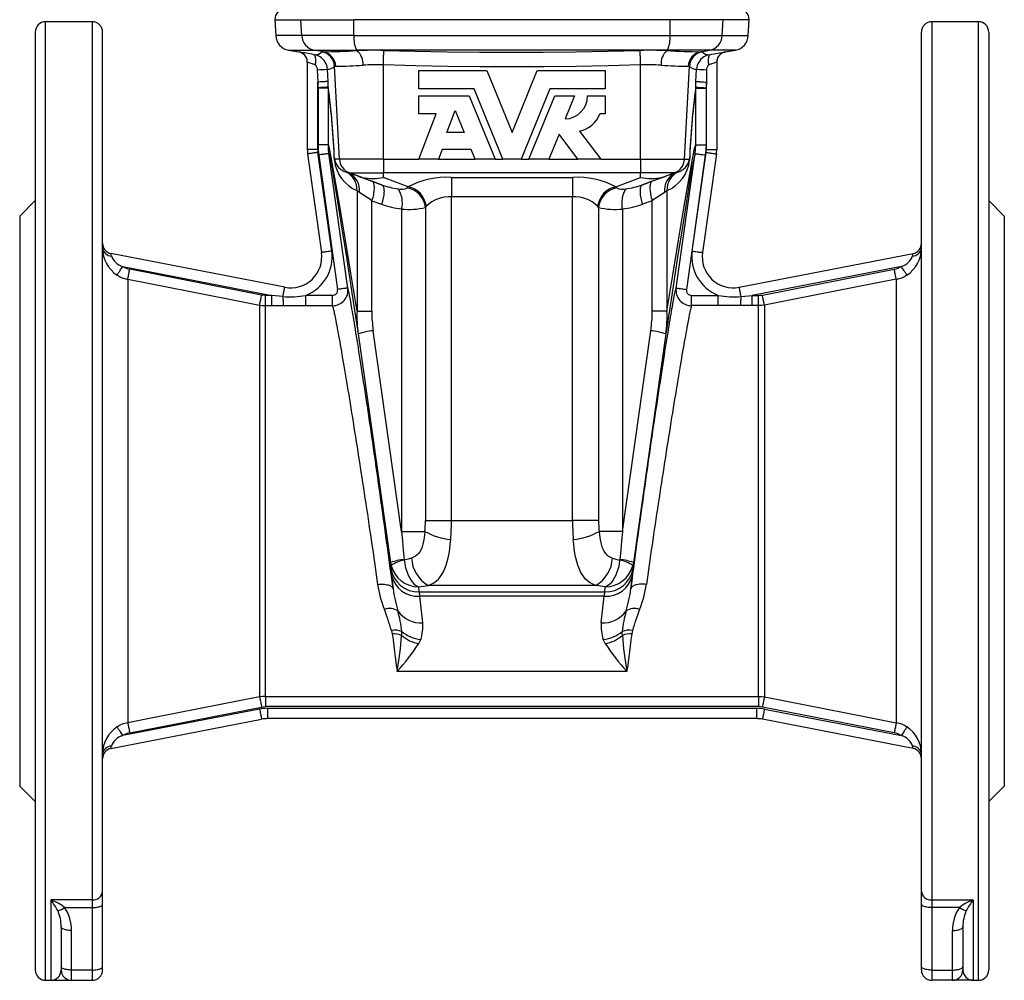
# Model space of a CAD drawing. Extents: x -14 to 602, y -33 to 702.
# Tile 2 of 4: x -7 to 183, y 252 to 437. Entities that reach past the tile are written whole.
import ezdxf

# ---------------------------------------------------------------- set-up
doc = ezdxf.new("R2010")
doc.units = 0
doc.layers.get('0').update_dxf_attribs({"linetype": 'CONTINUOUS'})

msp = doc.modelspace()

# ---------------------------------------------------------------- linework, layer by layer
at = {"color": 7, "linetype": 'CONTINUOUS'}
for p, q in [((42.34, 437.3), (42.5, 434.22)), ((42.34, 437.3), (47.37, 437.3)), ((47.37, 437.3), (57.57, 437.3)), ((47.53, 434.22), (47.37, 437.3)), ((118.62, 437.3), (57.57, 437.3)), ((57.6, 434.22), (57.57, 437.3)), ((118.59, 434.22), (118.62, 437.3)), ((128.82, 437.3), (118.62, 437.3)), ((128.66, 434.22), (128.82, 437.3)), ((133.85, 437.3), (128.82, 437.3)), ((133.69, 434.22), (133.85, 437.3)), ((7.1, 436.9), (-1.9, 436.9)), ((-1.9, 251.9), (-1.9, 436.9)), ((7.1, 436.9), (7.1, 267.41)), ((178.1, 436.9), (169.1, 436.9)), ((169.1, 436.9), (169.1, 267.41)), ((178.1, 251.9), (178.1, 436.9)), ((-3.9, 434.9), (-3.9, 253.9)), ((9.1, 269.07), (9.1, 434.9)), ((47.53, 434.22), (42.5, 434.22)), ((57.6, 434.22), (47.53, 434.22)), ((57.6, 434.22), (118.59, 434.22)), ((118.59, 434.22), (128.66, 434.22)), ((128.66, 434.22), (133.69, 434.22)), ((167.1, 269.07), (167.1, 434.9)), ((180.1, 434.9), (180.1, 253.9)), ((44.98, 431.42), (46.94, 431.07)), ((44.98, 431.42), (49.98, 431.42)), ((49.98, 431.42), (58.09, 431.42)), ((51.67, 431.12), (49.98, 431.42)), ((118.1, 431.42), (58.09, 431.42)), ((58.19, 431.33), (58.09, 431.42)), ((118, 431.33), (118.1, 431.42)), ((126.22, 431.42), (118.1, 431.42)), ((124.52, 431.12), (126.22, 431.42)), ((131.21, 431.42), (126.22, 431.42)), ((129.25, 431.07), (131.21, 431.42)), ((46.94, 431.07), (46.94, 431.07)), ((46.96, 431.07), (46.94, 431.07)), ((129.23, 431.07), (129.25, 431.07)), ((129.25, 431.07), (129.25, 431.07)), ((48.6, 429.1), (48.6, 412.24)), ((54.8, 410.39), (53.86, 428.3)), ((63.28, 410.39), (63.28, 428.56)), ((70.1, 427.51), (83.21, 427.51)), ((70.1, 423.95), (70.1, 427.51)), ((83.21, 427.51), (88.1, 415.52)), ((88.1, 415.52), (92.98, 427.51)), ((92.98, 427.51), (106.1, 427.51)), ((106.1, 427.51), (106.1, 423.95)), ((112.92, 410.39), (112.92, 428.56)), ((121.39, 410.39), (122.33, 428.3)), ((127.6, 429.1), (127.6, 412.24)), ((50.6, 425.26), (50.65, 424.16)), ((50.6, 412.24), (50.6, 425.26)), ((50.65, 424.16), (50.66, 424.06)), ((52.66, 424.06), (50.66, 424.06)), ((50.66, 424.06), (50.66, 413.13)), ((52.65, 424.27), (52.59, 425.36)), ((52.66, 424.06), (52.65, 424.27)), ((52.66, 413.13), (52.66, 424.06)), ((80.77, 423.95), (70.1, 423.95)), ((86.3, 410.39), (80.77, 423.95)), ((95.42, 423.95), (89.89, 410.39)), ((106.1, 423.95), (95.42, 423.95)), ((123.54, 424.27), (123.6, 425.36)), ((123.54, 424.06), (123.54, 424.27)), ((123.54, 413.13), (123.54, 424.06)), ((123.54, 424.06), (125.54, 424.06)), ((125.6, 425.26), (125.54, 424.16)), ((125.54, 424.16), (125.54, 424.06)), ((125.54, 424.06), (125.54, 413.13)), ((125.6, 412.24), (125.6, 425.26)), ((70.1, 419.16), (70.1, 422.58)), ((70.1, 422.58), (79.85, 422.58)), ((79.85, 422.58), (84.82, 410.39)), ((91.37, 410.39), (96.34, 422.58)), ((96.34, 422.58), (100.18, 422.58)), ((100.18, 422.58), (98.37, 418.14)), ((102.67, 422.58), (106.1, 422.58)), ((106.1, 422.58), (106.1, 419.16)), ((73.47, 419.16), (70.1, 419.16)), ((70.1, 410.39), (73.47, 419.16)), ((75.51, 415.52), (77.15, 419.78)), ((77.15, 419.78), (78.89, 415.52)), ((106.1, 419.16), (105.07, 419.16)), ((78.89, 415.52), (75.51, 415.52)), ((97.17, 415.18), (95.21, 410.39)), ((100.78, 410.39), (97.17, 415.18)), ((101.15, 415.81), (105.24, 410.39)), ((52.66, 413.13), (50.66, 413.13)), ((123.54, 413.13), (125.54, 413.13)), ((50.6, 412.24), (48.6, 412.24)), ((48.65, 411.4), (51.33, 392.37)), ((53.31, 392.65), (50.63, 411.68)), ((50.79, 411.18), (54.44, 385.23)), ((56.42, 385.51), (52.77, 411.46)), ((74.63, 412.27), (73.91, 410.39)), ((80.21, 412.27), (74.63, 412.27)), ((80.98, 410.39), (80.21, 412.27)), ((119.77, 385.51), (123.42, 411.46)), ((125.4, 411.18), (121.75, 385.23)), ((122.88, 392.65), (125.56, 411.68)), ((127.54, 411.4), (124.86, 392.37)), ((125.6, 412.24), (127.6, 412.24)), ((54.8, 410.39), (53.85, 410.39)), ((63.28, 410.39), (54.8, 410.39)), ((63.28, 410.39), (70.1, 410.39)), ((63.28, 410.39), (63.28, 407.72)), ((73.91, 410.39), (70.1, 410.39)), ((73.91, 410.39), (80.98, 410.39)), ((84.82, 410.39), (80.98, 410.39)), ((84.82, 410.39), (86.3, 410.39)), ((89.89, 410.39), (86.3, 410.39)), ((89.89, 410.39), (91.37, 410.39)), ((95.21, 410.39), (91.37, 410.39)), ((95.21, 410.39), (100.78, 410.39)), ((105.24, 410.39), (100.78, 410.39)), ((105.24, 410.39), (112.92, 410.39)), ((112.92, 410.39), (121.39, 410.39)), ((112.92, 410.39), (112.92, 407.72)), ((121.39, 410.39), (122.35, 410.39)), ((56.55, 407.72), (56.77, 407.72)), ((56.77, 407.72), (63.28, 407.72)), ((59.17, 406.85), (56.77, 407.72)), ((59.17, 406.85), (62.94, 405.44)), ((112.92, 407.72), (63.28, 407.72)), ((63.28, 406.85), (63.28, 407.72)), ((68.07, 405.06), (63.28, 406.85)), ((76.42, 406.86), (99.78, 406.86)), ((76.42, 406.86), (76.42, 403.1)), ((99.78, 406.86), (99.78, 403.1)), ((108.12, 405.06), (112.92, 406.85)), ((119.42, 407.72), (112.92, 407.72)), ((112.92, 406.85), (112.92, 407.72)), ((117.02, 406.85), (113.25, 405.44)), ((117.02, 406.85), (119.42, 407.72)), ((119.64, 407.72), (119.42, 407.72)), ((62.94, 405.44), (61.03, 406.13)), ((68.07, 405.06), (67.86, 404.85)), ((108.12, 405.06), (108.33, 404.85)), ((113.25, 405.44), (115.16, 406.13)), ((58.19, 404.32), (58.19, 381.07)), ((99.78, 403.1), (76.42, 403.1)), ((76.42, 340.67), (76.42, 403.1)), ((99.78, 340.67), (99.78, 403.1)), ((118, 404.32), (118, 381.07)), ((-3.9, 402.4), (-6.9, 399.4)), ((61.03, 402.37), (62.94, 401.68)), ((61.03, 381.07), (61.03, 402.37)), ((71.38, 401.05), (71.59, 401.3)), ((71.38, 401.05), (71.38, 340.67)), ((104.81, 401.05), (104.61, 401.3)), ((104.81, 401.05), (104.81, 340.67)), ((115.16, 402.37), (113.25, 401.68)), ((115.16, 381.07), (115.16, 402.37)), ((183.1, 399.4), (180.1, 402.4)), ((-6.9, 399.4), (-6.9, 289.4)), ((66.8, 400.77), (66.8, 338.55)), ((109.4, 400.77), (109.4, 338.55)), ((183.1, 399.4), (183.1, 289.4)), ((44.24, 385.65), (10.71, 392.16)), ((131.95, 385.65), (165.48, 392.16)), ((12.97, 389.69), (41.77, 384.09)), ((163.23, 389.69), (134.42, 384.09)), ((39.78, 384.16), (14.33, 389.14)), ((136.41, 384.16), (161.86, 389.14)), ((13.95, 387.19), (13.95, 301.61)), ((162.24, 387.19), (162.24, 301.61)), ((40.54, 382.11), (40.54, 384.09)), ((41.77, 384.09), (40.54, 384.09)), ((43.9, 383.89), (41.77, 384.09)), ((41.77, 382.11), (41.77, 384.09)), ((48.31, 382.11), (48.31, 384.09)), ((53.45, 384.09), (48.31, 384.09)), ((53.45, 382.11), (53.45, 384.09)), ((122.74, 382.11), (122.74, 384.09)), ((122.74, 384.09), (127.88, 384.09)), ((127.88, 382.11), (127.88, 384.09)), ((132.29, 383.89), (134.42, 384.09)), ((134.42, 382.11), (134.42, 384.09)), ((134.42, 384.09), (135.65, 384.09)), ((135.65, 382.11), (135.65, 384.09)), ((39.4, 382.22), (39.4, 306.59)), ((40.54, 306.7), (40.54, 382.11)), ((40.54, 382.11), (41.77, 382.11)), ((41.77, 382.11), (43.94, 382.11)), ((48.31, 382.11), (53.45, 382.11)), ((127.88, 382.11), (122.74, 382.11)), ((134.42, 382.11), (132.25, 382.11)), ((135.65, 382.11), (134.42, 382.11)), ((135.65, 306.7), (135.65, 382.11)), ((136.8, 382.22), (136.8, 306.59)), ((58.19, 381.07), (61.03, 381.07)), ((118, 381.07), (115.16, 381.07)), ((58.4, 376.65), (64.64, 332.53)), ((66.8, 338.55), (61.32, 377.28)), ((109.4, 338.55), (114.87, 377.28)), ((117.79, 376.65), (111.55, 332.53)), ((71.38, 340.67), (76.42, 340.67)), ((76.42, 340.67), (99.78, 340.67)), ((104.81, 340.67), (99.78, 340.67)), ((66.8, 338.55), (71.3, 338.55)), ((109.4, 338.55), (104.89, 338.55)), ((64.64, 332.53), (64.76, 331.96)), ((64.64, 332.53), (64.73, 331.4)), ((67.3, 333), (67.28, 333.11)), ((108.89, 333), (108.91, 333.11)), ((111.55, 332.53), (111.43, 331.96)), ((111.55, 332.53), (111.46, 331.4)), ((64.86, 330.05), (65.14, 327.47)), ((111.33, 330.05), (111.05, 327.47)), ((70.17, 326.85), (70.1, 327.82)), ((70.17, 326.85), (106.02, 326.85)), ((104.27, 328.11), (71.93, 328.11)), ((106.02, 326.85), (106.09, 327.82)), ((105.89, 326.05), (70.31, 326.05)), ((70.87, 320.88), (70.31, 326.05)), ((105.32, 320.88), (105.89, 326.05)), ((110.26, 311.49), (65.93, 311.49)), ((40.54, 306.7), (135.65, 306.7)), ((40.54, 306.7), (40.54, 304.72)), ((135.65, 306.7), (135.65, 304.72)), ((39.4, 304.26), (12.97, 299.12)), ((14.33, 299.66), (39.78, 304.64)), ((135.65, 304.72), (40.54, 304.72)), ((40.93, 304.4), (135.27, 304.4)), ((40.93, 304.4), (40.93, 302.4)), ((135.27, 304.4), (135.27, 302.4)), ((161.86, 299.66), (136.41, 304.64)), ((136.79, 304.26), (163.23, 299.12)), ((10.71, 296.64), (39.78, 302.29)), ((135.27, 302.4), (40.93, 302.4)), ((165.48, 296.64), (136.41, 302.29)), ((-6.9, 289.4), (-3.9, 286.4)), ((180.1, 286.4), (183.1, 289.4)), ((9.1, 266.62), (9.1, 269.07)), ((167.1, 266.62), (167.1, 269.07)), ((7.1, 267.41), (-0.9, 267.41)), ((-0.9, 267.41), (-0.9, 251.9)), ((7.1, 267.41), (7.1, 265.94)), ((9.1, 254.56), (9.1, 266.62)), ((167.1, 254.56), (167.1, 266.62)), ((169.1, 267.41), (177.1, 267.41)), ((169.1, 267.41), (169.1, 265.94)), ((177.1, 267.41), (177.1, 251.9)), ((1.76, 265.94), (7.1, 265.94)), ((7.1, 265.94), (7.1, 253.88)), ((174.43, 265.94), (169.1, 265.94)), ((169.1, 265.94), (169.1, 253.88)), ((1.1, 262.2), (1.1, 254.56)), ((175.1, 262.2), (175.1, 254.56)), ((3.1, 253.88), (3.1, 261.52)), ((173.1, 253.88), (173.1, 261.52)), ((1.1, 254.56), (1.1, 253.9)), ((7.1, 253.88), (3.1, 253.88)), ((3.1, 251.9), (3.1, 253.88)), ((7.1, 253.88), (7.1, 251.9)), ((9.1, 253.9), (9.1, 254.56)), ((167.1, 253.9), (167.1, 254.56)), ((169.1, 253.88), (173.1, 253.88)), ((169.1, 253.88), (169.1, 251.9)), ((173.1, 251.9), (173.1, 253.88)), ((175.1, 254.56), (175.1, 253.9)), ((-1.9, 251.9), (-0.9, 251.9)), ((-0.9, 251.9), (3.1, 251.9)), ((3.1, 251.9), (7.1, 251.9)), ((173.1, 251.9), (169.1, 251.9)), ((177.1, 251.9), (173.1, 251.9)), ((177.1, 251.9), (178.1, 251.9))]:
    msp.add_line(p, q, dxfattribs=at)
for points in [[(63.28, 428.56), (63.28, 428.85), (63.29, 429.13), (63.3, 429.41), (63.31, 429.68), (63.32, 429.93), (63.32, 430.17), (63.33, 430.4), (63.34, 430.6), (63.34, 430.79), (63.35, 430.95), (63.35, 431.09), (63.35, 431.21), (63.36, 431.3), (63.36, 431.36)], [(63.36, 431.36), (69.36, 431.21), (75.6, 431.09), (81.85, 431.02), (88.1, 431), (94.1, 431.02), (100.34, 431.09), (106.59, 431.2), (112.83, 431.36)], [(112.92, 428.56), (112.91, 428.85), (112.9, 429.13), (112.89, 429.41), (112.88, 429.68), (112.88, 429.93), (112.87, 430.17), (112.86, 430.4), (112.86, 430.6), (112.85, 430.79), (112.85, 430.95), (112.84, 431.09), (112.84, 431.21), (112.83, 431.3), (112.83, 431.36)], [(49.99, 430.54), (49.56, 430.62), (49.14, 430.69), (48.75, 430.76), (48.39, 430.82), (48.05, 430.88), (47.76, 430.93), (47.51, 430.98), (47.3, 431.01), (47.13, 431.04), (46.99, 431.06), (46.96, 431.07)], [(126.2, 430.54), (126.63, 430.62), (127.05, 430.69), (127.44, 430.76), (127.81, 430.82), (128.14, 430.88), (128.43, 430.93), (128.69, 430.98), (128.9, 431.01), (129.06, 431.04), (129.2, 431.06), (129.23, 431.07)], [(50.53, 427.64), (50.56, 426.45), (50.6, 425.26)], [(52.59, 425.36), (52.53, 426.55), (52.47, 427.74)], [(53.86, 428.3), (53.93, 428.32), (54.08, 428.32)], [(112.92, 428.56), (106.71, 428.41), (100.51, 428.29), (94.3, 428.23), (88.1, 428.2), (81.89, 428.23), (75.69, 428.29), (69.48, 428.41), (63.28, 428.56)], [(122.33, 428.3), (122.27, 428.32), (122.11, 428.32)], [(123.6, 425.36), (123.66, 426.55), (123.72, 427.74)], [(125.66, 427.64), (125.63, 426.45), (125.6, 425.26)], [(52.59, 425.36), (52.57, 425.36), (52.52, 425.36), (52.45, 425.36), (52.35, 425.35), (52.22, 425.34), (52.07, 425.34), (51.9, 425.33), (51.71, 425.32), (51.51, 425.31), (51.29, 425.29), (51.07, 425.28), (50.83, 425.27), (50.6, 425.26)], [(52.65, 424.27), (52.63, 424.26), (52.58, 424.26), (52.51, 424.26), (52.4, 424.25), (52.28, 424.25), (52.13, 424.24), (51.96, 424.23), (51.77, 424.22), (51.57, 424.21), (51.35, 424.2), (51.12, 424.19), (50.89, 424.17), (50.65, 424.16)], [(123.54, 424.27), (123.56, 424.26), (123.61, 424.26), (123.69, 424.26), (123.79, 424.25), (123.91, 424.25), (124.06, 424.24), (124.23, 424.23), (124.42, 424.22), (124.62, 424.21), (124.84, 424.2), (125.07, 424.19), (125.3, 424.17), (125.54, 424.16)], [(123.6, 425.36), (123.62, 425.36), (123.67, 425.36), (123.74, 425.36), (123.84, 425.35), (123.97, 425.34), (124.12, 425.34), (124.29, 425.33), (124.48, 425.32), (124.68, 425.31), (124.9, 425.29), (125.13, 425.28), (125.36, 425.27), (125.6, 425.26)], [(50.66, 413.13), (50.69, 412.16), (50.79, 411.18)], [(52.77, 411.46), (52.69, 412.29), (52.66, 413.13)], [(58.19, 381.07), (57.01, 388.36), (55.97, 394.72), (55.07, 400.14), (54.3, 404.63), (53.68, 408.17), (53.2, 410.77), (52.86, 412.43), (52.66, 413.13)], [(118, 381.07), (119.18, 388.36), (120.22, 394.72), (121.12, 400.14), (121.89, 404.63), (122.51, 408.17), (122.99, 410.77), (123.34, 412.43), (123.54, 413.13)], [(123.42, 411.46), (123.51, 412.29), (123.54, 413.13)], [(125.54, 413.13), (125.5, 412.16), (125.4, 411.18)], [(50.63, 411.68), (50.4, 411.64), (50.16, 411.61), (49.93, 411.58), (49.71, 411.55), (49.51, 411.52), (49.32, 411.49), (49.15, 411.47), (49, 411.45), (48.88, 411.43), (48.78, 411.42), (48.71, 411.41), (48.67, 411.4), (48.65, 411.4)], [(52.77, 411.46), (52.75, 411.46), (52.71, 411.45), (52.63, 411.44), (52.54, 411.42), (52.41, 411.41), (52.26, 411.39), (52.09, 411.36), (51.91, 411.34), (51.7, 411.31), (51.49, 411.28), (51.26, 411.25), (51.03, 411.21), (50.79, 411.18)], [(52.77, 411.46), (52.97, 410.68), (53.32, 408.88), (53.81, 406.06), (54.44, 402.21), (55.22, 397.34), (56.14, 391.45), (57.2, 384.56), (58.4, 376.65)], [(123.42, 411.46), (123.22, 410.68), (122.87, 408.88), (122.38, 406.06), (121.75, 402.21), (120.97, 397.34), (120.05, 391.45), (118.99, 384.56), (117.79, 376.65)], [(123.42, 411.46), (123.44, 411.46), (123.48, 411.45), (123.56, 411.44), (123.66, 411.42), (123.78, 411.41), (123.93, 411.39), (124.1, 411.36), (124.28, 411.34), (124.49, 411.31), (124.7, 411.28), (124.93, 411.25), (125.16, 411.21), (125.4, 411.18)], [(125.56, 411.68), (125.8, 411.64), (126.03, 411.61), (126.26, 411.58), (126.48, 411.55), (126.68, 411.52), (126.87, 411.49), (127.04, 411.47), (127.19, 411.45), (127.31, 411.43), (127.41, 411.42), (127.48, 411.41), (127.52, 411.4), (127.54, 411.4)], [(56.55, 407.72), (56.31, 407.81), (56.14, 407.88)], [(119.64, 407.72), (119.89, 407.81), (120.05, 407.88)], [(61.03, 406.13), (61.12, 406.08), (61.21, 406), (61.28, 405.91), (61.34, 405.79), (61.39, 405.64), (61.43, 405.48), (61.46, 405.3), (61.48, 405.1), (61.49, 404.88), (61.48, 404.64), (61.46, 404.39), (61.43, 404.13), (61.39, 403.85), (61.34, 403.57), (61.28, 403.27), (61.21, 402.98), (61.12, 402.67), (61.03, 402.37)], [(62.94, 405.44), (63.03, 405.39), (63.11, 405.32), (63.19, 405.22), (63.25, 405.1), (63.3, 404.96), (63.34, 404.79), (63.37, 404.61), (63.39, 404.41), (63.4, 404.19), (63.39, 403.95), (63.37, 403.7), (63.34, 403.44), (63.3, 403.16), (63.25, 402.88), (63.19, 402.59), (63.12, 402.29), (63.03, 401.99), (62.94, 401.68)], [(113.25, 405.44), (113.16, 405.39), (113.08, 405.32), (113, 405.22), (112.94, 405.1), (112.89, 404.96), (112.85, 404.79), (112.82, 404.61), (112.8, 404.41), (112.8, 404.19), (112.8, 403.95), (112.82, 403.7), (112.85, 403.44), (112.89, 403.16), (112.94, 402.88), (113, 402.59), (113.08, 402.29), (113.16, 401.99), (113.25, 401.68)], [(115.16, 406.13), (115.07, 406.08), (114.99, 406), (114.91, 405.91), (114.85, 405.79), (114.8, 405.64), (114.76, 405.48), (114.73, 405.3), (114.71, 405.1), (114.7, 404.88), (114.71, 404.64), (114.73, 404.39), (114.76, 404.13), (114.8, 403.85), (114.85, 403.57), (114.91, 403.27), (114.98, 402.98), (115.07, 402.67), (115.16, 402.37)], [(10.8, 391.7), (10.77, 391.83), (10.75, 391.95), (10.74, 392.04), (10.72, 392.11), (10.72, 392.15), (10.71, 392.16)], [(53.31, 392.65), (53.07, 392.62), (52.84, 392.58), (52.61, 392.55), (52.39, 392.52), (52.18, 392.49), (52, 392.46), (51.83, 392.44), (51.68, 392.42), (51.56, 392.4), (51.46, 392.39), (51.39, 392.38), (51.34, 392.37), (51.33, 392.37)], [(122.88, 392.65), (123.12, 392.62), (123.36, 392.58), (123.58, 392.55), (123.8, 392.52), (124.01, 392.49), (124.2, 392.46), (124.37, 392.44), (124.51, 392.42), (124.64, 392.4), (124.73, 392.39), (124.81, 392.38), (124.85, 392.37), (124.86, 392.37)], [(165.39, 391.7), (165.42, 391.83), (165.44, 391.95), (165.46, 392.04), (165.47, 392.11), (165.48, 392.15), (165.48, 392.16)], [(11.9, 388.01), (11.92, 388.03), (11.95, 388.08), (12, 388.16), (12.05, 388.25), (12.12, 388.35), (12.2, 388.48), (12.29, 388.62), (12.39, 388.78), (12.5, 388.95), (12.61, 389.12), (12.72, 389.31), (12.84, 389.5), (12.97, 389.69)], [(164.29, 388.01), (164.27, 388.03), (164.24, 388.08), (164.2, 388.16), (164.14, 388.25), (164.07, 388.35), (163.99, 388.48), (163.9, 388.62), (163.8, 388.78), (163.7, 388.95), (163.58, 389.12), (163.47, 389.31), (163.35, 389.5), (163.23, 389.69)], [(13.95, 387.19), (13.96, 387.23), (13.97, 387.3), (13.99, 387.4), (14.02, 387.52), (14.04, 387.67), (14.08, 387.83), (14.11, 388.02), (14.15, 388.23), (14.2, 388.44), (14.24, 388.67), (14.29, 388.91), (14.33, 389.14)], [(162.24, 387.19), (162.23, 387.23), (162.22, 387.3), (162.2, 387.4), (162.18, 387.52), (162.15, 387.67), (162.12, 387.83), (162.08, 388.02), (162.04, 388.23), (162, 388.44), (161.95, 388.67), (161.91, 388.91), (161.86, 389.14)], [(13.95, 387.19), (17.88, 386.43), (33.58, 383.35), (39.4, 382.22)], [(162.24, 387.19), (158.32, 386.43), (142.61, 383.35), (136.8, 382.22)], [(39.4, 382.22), (39.4, 382.26), (39.42, 382.33), (39.44, 382.43), (39.46, 382.55), (39.49, 382.7), (39.52, 382.86), (39.56, 383.05), (39.6, 383.25), (39.64, 383.47), (39.69, 383.69), (39.73, 383.93), (39.78, 384.16)], [(40.54, 384.09), (40.16, 384.11), (39.78, 384.16)], [(43.9, 383.89), (43.95, 384.12), (43.99, 384.35), (44.03, 384.57), (44.07, 384.78), (44.11, 384.97), (44.14, 385.14), (44.17, 385.29), (44.2, 385.42), (44.22, 385.52), (44.23, 385.59), (44.24, 385.63), (44.24, 385.65)], [(56.42, 385.51), (56.4, 385.51), (56.35, 385.5), (56.28, 385.49), (56.18, 385.48), (56.06, 385.46), (55.91, 385.44), (55.74, 385.42), (55.55, 385.39), (55.35, 385.36), (55.13, 385.33), (54.91, 385.3), (54.68, 385.27), (54.44, 385.23)], [(65.14, 327.47), (65.01, 328.45), (64.88, 329.44), (64.75, 330.44), (64.61, 331.45), (64.47, 332.47), (64.34, 333.5), (64.2, 334.53), (64.05, 335.58), (63.91, 336.62), (63.77, 337.68), (63.62, 338.74), (63.47, 339.8), (63.32, 340.87), (63.18, 341.94), (63.03, 343.01), (62.88, 344.08), (62.73, 345.16), (62.57, 346.23), (62.42, 347.3), (62.27, 348.37), (62.12, 349.44), (61.97, 350.5), (61.81, 351.57), (61.66, 352.62), (61.51, 353.67), (61.36, 354.72), (61.21, 355.76), (61.06, 356.79), (60.91, 357.81), (60.76, 358.82), (60.61, 359.83), (60.47, 360.82), (60.32, 361.8), (60.18, 362.77), (60.03, 363.73), (59.89, 364.68), (59.75, 365.61), (59.61, 366.53), (59.47, 367.43), (59.34, 368.32), (59.21, 369.19), (59.07, 370.05), (58.94, 370.88), (58.82, 371.7), (58.69, 372.5), (58.57, 373.29), (58.45, 374.05), (58.33, 374.79), (58.22, 375.51), (58.1, 376.21), (57.99, 376.89), (57.89, 377.55), (57.78, 378.19), (57.68, 378.8), (57.58, 379.39), (57.48, 379.95), (57.39, 380.49), (57.3, 381.01), (57.22, 381.5), (57.13, 381.97), (57.06, 382.41), (56.98, 382.83), (56.91, 383.22), (56.84, 383.58), (56.77, 383.92), (56.71, 384.23), (56.65, 384.51), (56.6, 384.77), (56.55, 384.99), (56.5, 385.19), (56.46, 385.37), (56.42, 385.51)], [(111.05, 327.47), (111.18, 328.45), (111.31, 329.44), (111.44, 330.44), (111.58, 331.45), (111.72, 332.47), (111.86, 333.5), (112, 334.53), (112.14, 335.58), (112.28, 336.62), (112.43, 337.68), (112.57, 338.74), (112.72, 339.8), (112.87, 340.87), (113.02, 341.94), (113.17, 343.01), (113.32, 344.08), (113.47, 345.16), (113.62, 346.23), (113.77, 347.3), (113.92, 348.37), (114.07, 349.44), (114.23, 350.5), (114.38, 351.57), (114.53, 352.62), (114.68, 353.67), (114.83, 354.72), (114.98, 355.76), (115.13, 356.79), (115.28, 357.81), (115.43, 358.82), (115.58, 359.83), (115.73, 360.82), (115.87, 361.8), (116.02, 362.77), (116.16, 363.73), (116.3, 364.68), (116.44, 365.61), (116.58, 366.53), (116.72, 367.43), (116.85, 368.32), (116.99, 369.19), (117.12, 370.05), (117.25, 370.88), (117.37, 371.7), (117.5, 372.5), (117.62, 373.29), (117.74, 374.05), (117.86, 374.79), (117.98, 375.51), (118.09, 376.21), (118.2, 376.89), (118.31, 377.55), (118.41, 378.19), (118.51, 378.8), (118.61, 379.39), (118.71, 379.95), (118.8, 380.49), (118.89, 381.01), (118.97, 381.5), (119.06, 381.97), (119.14, 382.41), (119.21, 382.83), (119.28, 383.22), (119.35, 383.58), (119.42, 383.92), (119.48, 384.23), (119.54, 384.51), (119.59, 384.77), (119.64, 384.99), (119.69, 385.19), (119.73, 385.37), (119.77, 385.51)], [(119.77, 385.51), (119.79, 385.51), (119.84, 385.5), (119.91, 385.49), (120.01, 385.48), (120.13, 385.46), (120.28, 385.44), (120.45, 385.42), (120.64, 385.39), (120.84, 385.36), (121.06, 385.33), (121.28, 385.3), (121.52, 385.27), (121.75, 385.23)], [(132.29, 383.89), (132.25, 384.12), (132.2, 384.35), (132.16, 384.57), (132.12, 384.78), (132.08, 384.97), (132.05, 385.14), (132.02, 385.29), (131.99, 385.42), (131.97, 385.52), (131.96, 385.59), (131.95, 385.63), (131.95, 385.65)], [(135.65, 384.09), (136.03, 384.11), (136.41, 384.16)], [(136.8, 382.22), (136.79, 382.26), (136.77, 382.33), (136.75, 382.43), (136.73, 382.55), (136.7, 382.7), (136.67, 382.86), (136.63, 383.05), (136.59, 383.25), (136.55, 383.47), (136.51, 383.69), (136.46, 383.93), (136.41, 384.16)], [(39.4, 382.22), (39.96, 382.13), (40.54, 382.11)], [(43.94, 382.11), (44.76, 382.11), (46.53, 382.11), (48.31, 382.11)], [(53.45, 382.11), (53.49, 381.97), (53.54, 381.8), (53.58, 381.61), (53.64, 381.39), (53.69, 381.15), (53.75, 380.88), (53.81, 380.58), (53.88, 380.26), (53.95, 379.91), (54.03, 379.54), (54.1, 379.15), (54.18, 378.73), (54.27, 378.28), (54.36, 377.81), (54.45, 377.32), (54.54, 376.81), (54.64, 376.27), (54.74, 375.71), (54.85, 375.13), (54.95, 374.53), (55.06, 373.9), (55.17, 373.26), (55.29, 372.59), (55.41, 371.9), (55.53, 371.2), (55.65, 370.48), (55.78, 369.73), (55.9, 368.97), (56.03, 368.2), (56.17, 367.4), (56.3, 366.59), (56.44, 365.77), (56.58, 364.93), (56.72, 364.07), (56.86, 363.2), (57, 362.32), (57.14, 361.43), (57.29, 360.52), (57.44, 359.6), (57.59, 358.67), (57.73, 357.74), (57.88, 356.79), (58.04, 355.83), (58.19, 354.87), (58.34, 353.89), (58.49, 352.91), (58.65, 351.93), (58.8, 350.94), (58.95, 349.95), (59.11, 348.95), (59.26, 347.95), (59.42, 346.94), (59.57, 345.93), (59.72, 344.93), (59.88, 343.92), (60.03, 342.91), (60.18, 341.91), (60.33, 340.9), (60.48, 339.9), (60.63, 338.9), (60.78, 337.91), (60.92, 336.92), (61.07, 335.93), (61.21, 334.95), (61.35, 333.98), (61.5, 333.02), (61.63, 332.06), (61.77, 331.11), (61.91, 330.17), (62.04, 329.24), (62.17, 328.32)], [(122.74, 382.11), (122.7, 381.97), (122.65, 381.8), (122.61, 381.61), (122.56, 381.39), (122.5, 381.15), (122.44, 380.88), (122.38, 380.58), (122.31, 380.26), (122.24, 379.91), (122.17, 379.54), (122.09, 379.15), (122.01, 378.73), (121.92, 378.28), (121.83, 377.81), (121.74, 377.32), (121.65, 376.81), (121.55, 376.27), (121.45, 375.71), (121.35, 375.13), (121.24, 374.53), (121.13, 373.9), (121.02, 373.26), (120.9, 372.59), (120.78, 371.9), (120.66, 371.2), (120.54, 370.48), (120.41, 369.73), (120.29, 368.97), (120.16, 368.2), (120.02, 367.4), (119.89, 366.59), (119.75, 365.77), (119.62, 364.93), (119.48, 364.07), (119.34, 363.2), (119.19, 362.32), (119.05, 361.43), (118.9, 360.52), (118.75, 359.6), (118.61, 358.67), (118.46, 357.74), (118.31, 356.79), (118.16, 355.83), (118, 354.87), (117.85, 353.89), (117.7, 352.91), (117.55, 351.93), (117.39, 350.94), (117.24, 349.95), (117.08, 348.95), (116.93, 347.95), (116.78, 346.94), (116.62, 345.93), (116.47, 344.93), (116.32, 343.92), (116.16, 342.91), (116.01, 341.91), (115.86, 340.9), (115.71, 339.9), (115.56, 338.9), (115.42, 337.91), (115.27, 336.92), (115.12, 335.93), (114.98, 334.95), (114.84, 333.98), (114.7, 333.02), (114.56, 332.06), (114.42, 331.11), (114.28, 330.17), (114.15, 329.24), (114.02, 328.32)], [(132.25, 382.11), (131.43, 382.11), (129.66, 382.11), (127.88, 382.11)], [(136.8, 382.22), (136.23, 382.13), (135.65, 382.11)], [(66.8, 338.55), (66.96, 336.72), (67.12, 334.9), (67.28, 333.11)], [(71.3, 338.55), (71.24, 337.91), (71.15, 337.27), (71.04, 336.65), (70.9, 336.06), (70.73, 335.55), (70.54, 335.06), (70.29, 334.62), (70.05, 334.29), (69.78, 334), (69.47, 333.75), (69.11, 333.54), (68.72, 333.38)], [(104.89, 338.55), (104.95, 337.91), (105.04, 337.27), (105.15, 336.65), (105.3, 336.06), (105.46, 335.55), (105.66, 335.06), (105.9, 334.62), (106.14, 334.29), (106.41, 334), (106.72, 333.75), (107.08, 333.54), (107.47, 333.38)], [(109.4, 338.55), (109.23, 336.72), (109.07, 334.9), (108.91, 333.11)], [(71.93, 328.11), (72.5, 328.34), (73.03, 328.63), (73.51, 328.98), (73.9, 329.34), (74.26, 329.76), (74.58, 330.23), (74.87, 330.75), (75.15, 331.35), (75.39, 332.01), (75.6, 332.72), (75.79, 333.47), (75.95, 334.3), (76.08, 335.17), (76.19, 336.07), (76.28, 336.99)], [(104.27, 328.11), (103.69, 328.34), (103.16, 328.63), (102.68, 328.98), (102.29, 329.34), (101.93, 329.76), (101.61, 330.23), (101.32, 330.75), (101.04, 331.35), (100.8, 332.01), (100.59, 332.72), (100.41, 333.47), (100.25, 334.3), (100.11, 335.17), (100, 336.07), (99.92, 336.99)], [(68.72, 333.38), (68.04, 333.18), (67.3, 333)], [(67.3, 333), (67.39, 332.39), (67.51, 331.79), (67.67, 331.21), (67.85, 330.65), (68.07, 330.12), (68.31, 329.63), (68.57, 329.18), (68.86, 328.79), (69.17, 328.45), (69.47, 328.18), (69.78, 327.98), (70.09, 327.82), (70.1, 327.82)], [(108.89, 333), (108.8, 332.39), (108.68, 331.79), (108.53, 331.21), (108.34, 330.65), (108.13, 330.12), (107.89, 329.63), (107.62, 329.18), (107.33, 328.79), (107.02, 328.45), (106.73, 328.18), (106.42, 327.98), (106.1, 327.82), (106.09, 327.82)], [(107.47, 333.38), (108.15, 333.18), (108.89, 333)], [(62.17, 328.32), (62.45, 328.35), (62.73, 328.36), (63, 328.36), (63.26, 328.35), (63.51, 328.33), (63.76, 328.3), (63.99, 328.26), (64.2, 328.21), (64.39, 328.14), (64.57, 328.07), (64.72, 327.99), (64.86, 327.9), (64.97, 327.8), (65.05, 327.7), (65.11, 327.59), (65.14, 327.47)], [(70.1, 327.82), (71.03, 327.96), (71.93, 328.11)], [(106.09, 327.82), (105.16, 327.96), (104.27, 328.11)], [(114.02, 328.32), (113.74, 328.35), (113.47, 328.36), (113.19, 328.36), (112.93, 328.35), (112.68, 328.33), (112.43, 328.3), (112.21, 328.26), (111.99, 328.21), (111.8, 328.14), (111.62, 328.07), (111.47, 327.99), (111.34, 327.9), (111.23, 327.8), (111.14, 327.7), (111.08, 327.59), (111.05, 327.47)], [(64.84, 319.42), (64.92, 319.09), (64.98, 318.77)], [(66.79, 318.48), (66.83, 318.84), (66.83, 319.21)], [(109.4, 318.48), (109.37, 318.84), (109.36, 319.21)], [(111.36, 319.42), (111.27, 319.09), (111.21, 318.77)], [(64.98, 318.77), (65.14, 317.59), (65.29, 316.45), (65.42, 315.36), (65.55, 314.33), (65.68, 313.36), (65.77, 312.66), (65.86, 312), (65.91, 311.63), (65.92, 311.54), (65.92, 311.52), (65.93, 311.49)], [(70.12, 316.9), (70.32, 317.29), (70.48, 317.68)], [(106.08, 316.9), (105.87, 317.29), (105.71, 317.68)], [(111.21, 318.77), (111.05, 317.59), (110.91, 316.45), (110.77, 315.36), (110.64, 314.33), (110.52, 313.36), (110.42, 312.66), (110.34, 312), (110.28, 311.63), (110.27, 311.54), (110.27, 311.52), (110.26, 311.49)], [(39.4, 306.59), (35.47, 305.82), (19.77, 302.75), (13.95, 301.61)], [(40.54, 306.7), (39.97, 306.67), (39.4, 306.59)], [(39.4, 306.59), (39.4, 306.55), (39.42, 306.48), (39.44, 306.38), (39.46, 306.26), (39.49, 306.11), (39.52, 305.94), (39.56, 305.76), (39.6, 305.55), (39.64, 305.34), (39.69, 305.11), (39.73, 304.88), (39.78, 304.64)], [(135.65, 306.7), (136.22, 306.67), (136.8, 306.59)], [(136.8, 306.59), (136.79, 306.55), (136.77, 306.48), (136.75, 306.38), (136.73, 306.26), (136.7, 306.11), (136.67, 305.94), (136.63, 305.76), (136.59, 305.55), (136.55, 305.34), (136.51, 305.11), (136.46, 304.88), (136.41, 304.64)], [(136.8, 306.59), (140.72, 305.82), (156.42, 302.75), (162.24, 301.61)], [(39.4, 304.26), (39.45, 304.02), (39.49, 303.79), (39.53, 303.56), (39.58, 303.34), (39.62, 303.14), (39.65, 302.95), (39.69, 302.79), (39.71, 302.64), (39.74, 302.52), (39.76, 302.42), (39.77, 302.35), (39.78, 302.31), (39.78, 302.29)], [(39.78, 304.64), (40.16, 304.7), (40.54, 304.72)], [(136.41, 304.64), (136.04, 304.7), (135.65, 304.72)], [(136.79, 304.26), (136.75, 304.02), (136.7, 303.79), (136.66, 303.56), (136.61, 303.34), (136.58, 303.14), (136.54, 302.95), (136.51, 302.79), (136.48, 302.64), (136.45, 302.52), (136.44, 302.42), (136.42, 302.35), (136.41, 302.31), (136.41, 302.29)], [(11.9, 300.8), (11.92, 300.77), (11.95, 300.72), (12, 300.65), (12.05, 300.56), (12.12, 300.45), (12.2, 300.33), (12.29, 300.18), (12.39, 300.03), (12.5, 299.86), (12.61, 299.68), (12.72, 299.5), (12.84, 299.31), (12.97, 299.12)], [(13.95, 301.61), (13.96, 301.57), (13.97, 301.5), (13.99, 301.41), (14.02, 301.29), (14.04, 301.14), (14.08, 300.97), (14.11, 300.78), (14.15, 300.58), (14.2, 300.36), (14.24, 300.14), (14.29, 299.9), (14.33, 299.66)], [(162.24, 301.61), (162.23, 301.57), (162.22, 301.5), (162.2, 301.41), (162.18, 301.29), (162.15, 301.14), (162.12, 300.97), (162.08, 300.78), (162.04, 300.58), (162, 300.36), (161.95, 300.14), (161.91, 299.9), (161.86, 299.66)], [(164.29, 300.8), (164.27, 300.77), (164.24, 300.72), (164.2, 300.65), (164.14, 300.56), (164.07, 300.45), (163.99, 300.33), (163.9, 300.18), (163.8, 300.03), (163.7, 299.86), (163.58, 299.68), (163.47, 299.5), (163.35, 299.31), (163.23, 299.12)], [(10.71, 296.64), (10.72, 296.66), (10.72, 296.7), (10.74, 296.76), (10.75, 296.86), (10.77, 296.97), (10.8, 297.11)], [(165.48, 296.64), (165.48, 296.66), (165.47, 296.7), (165.46, 296.76), (165.44, 296.86), (165.42, 296.97), (165.39, 297.11)], [(7.1, 265.94), (7.34, 265.94), (7.57, 265.96), (7.81, 265.98), (8.03, 266.02), (8.23, 266.06), (8.42, 266.11), (8.59, 266.17), (8.74, 266.23), (8.87, 266.3), (8.97, 266.38), (9.04, 266.46), (9.08, 266.54), (9.1, 266.62)], [(169.1, 265.94), (168.85, 265.94), (168.62, 265.96), (168.39, 265.98), (168.17, 266.02), (167.96, 266.06), (167.77, 266.11), (167.6, 266.17), (167.45, 266.23), (167.32, 266.3), (167.23, 266.38), (167.15, 266.46), (167.11, 266.54), (167.1, 266.62)], [(3.1, 261.52), (2.85, 261.52), (2.62, 261.54), (2.39, 261.56), (2.17, 261.6), (1.96, 261.64), (1.77, 261.69), (1.6, 261.75), (1.45, 261.82), (1.32, 261.89), (1.23, 261.96), (1.15, 262.04), (1.11, 262.12), (1.1, 262.2)], [(173.1, 261.52), (173.34, 261.52), (173.57, 261.54), (173.81, 261.56), (174.03, 261.6), (174.23, 261.64), (174.42, 261.69), (174.59, 261.75), (174.74, 261.82), (174.87, 261.89), (174.97, 261.96), (175.04, 262.04), (175.08, 262.12), (175.1, 262.2)], [(3.1, 253.88), (2.85, 253.88), (2.62, 253.9), (2.39, 253.92), (2.17, 253.96), (1.96, 254), (1.77, 254.05), (1.6, 254.11), (1.45, 254.17), (1.32, 254.24), (1.23, 254.32), (1.15, 254.4), (1.11, 254.48), (1.1, 254.56)], [(7.1, 253.88), (7.34, 253.88), (7.57, 253.9), (7.81, 253.92), (8.03, 253.96), (8.23, 254), (8.42, 254.05), (8.59, 254.11), (8.74, 254.17), (8.87, 254.24), (8.97, 254.32), (9.04, 254.4), (9.08, 254.48), (9.1, 254.56)], [(169.1, 253.88), (168.85, 253.88), (168.62, 253.9), (168.39, 253.92), (168.17, 253.96), (167.96, 254), (167.77, 254.05), (167.6, 254.11), (167.45, 254.17), (167.32, 254.24), (167.23, 254.32), (167.15, 254.4), (167.11, 254.48), (167.1, 254.56)], [(173.1, 253.88), (173.34, 253.88), (173.57, 253.9), (173.81, 253.92), (174.03, 253.96), (174.23, 254), (174.42, 254.05), (174.59, 254.11), (174.74, 254.17), (174.87, 254.24), (174.97, 254.32), (175.04, 254.4), (175.08, 254.48), (175.1, 254.56)]]:
    msp.add_lwpolyline(points, dxfattribs=at)
for centre, radius, start, end in [((44.34, 437.4), 2, 90, 183), ((131.85, 437.4), 2, 357, 90), ((-1.9, 434.9), 2, 90, 180), ((7.1, 434.9), 2, 0, 90), ((169.1, 434.9), 2, 90, 180), ((178.1, 434.9), 2, 0, 90), ((45.5, 434.37), 3, 183, 260), ((50.52, 434.36), 2.99, 182.6857, 259.5732), ((63.15, 433.74), 5.57, 175.05, 204.6059), ((113.04, 433.74), 5.57, 335.3941, 4.95), ((125.68, 434.36), 2.99, 280.4268, 357.3143), ((130.69, 434.37), 3, 280, 357), ((51.55, 535.49), 104.37, 270.0655, 273.6477), ((61.23, 361.45), 69.94, 88.2543, 92.4908), ((55.99, 428.79), 3.36, 355.6023, 49.0494), ((114.96, 361.45), 69.94, 87.5092, 91.7457), ((120.21, 428.79), 3.36, 130.9506, 184.3977), ((124.64, 535.49), 104.37, 266.3523, 269.9345), ((46.6, 429.1), 2, 0, 79.9948), ((46.6, 429.1), 2, 56.0331, 80.001), ((46.6, 429.1), 2, 359.9998, 56.0335), ((50.06, 432.37), 1.83, 267.7583, 316.1634), ((49.62, 428.01), 2.55, 55.7939, 81.577), ((47.79, 429.41), 2.47, 340.2218, 27.2893), ((49.53, 427.61), 2.94, 2.6129, 58.8128), ((51.56, 430.4), 0.72, 81.4537, 104.5833), ((50.86, 428.14), 3, 3.0372, 80.0825), ((51.11, 428.2), 2.97, 2.2795, 79.2291), ((125.08, 428.2), 2.97, 100.7709, 177.7205), ((125.33, 428.14), 3, 99.9175, 176.9628), ((126.65, 427.61), 2.93, 121.5764, 177.4743), ((124.63, 430.4), 0.72, 75.4167, 98.5463), ((126.13, 432.37), 1.83, 223.8366, 272.2417), ((126.58, 427.99), 2.57, 98.5268, 124.6961), ((128.4, 429.41), 2.47, 152.7107, 199.7782), ((129.6, 429.1), 2, 100.005, 180), ((129.6, 429.1), 2, 123.9102, 180.0001), ((129.6, 429.1), 2, 99.9993, 123.9099), ((-31.7, 196.7), 245.89, 70.5639, 70.9399), ((49.58, 427.77), 0.962, 351.8939, 55.9855), ((34.24, 746.67), 319.45, 272.9238, 273.2712), ((52.54, 429.57), 1.82, 267.6451, 316.2254), ((54.01, 495.65), 67.33, 270.0618, 274.5416), ((61.66, 387.59), 41, 87.7372, 93.241), ((114.54, 387.59), 41, 86.759, 92.2628), ((122.19, 495.65), 67.33, 265.4584, 269.9382), ((123.65, 429.57), 1.82, 223.7746, 272.3549), ((141.95, 746.67), 319.45, 266.7288, 267.0762), ((126.61, 427.77), 0.962, 124.0145, 188.1061), ((207.89, 196.7), 245.89, 109.0601, 109.4361), ((-95.73, 404.5), 149.69, 2.2546, 7.5887), ((-98.43, 404.3), 152.37, 2.2089, 7.4483), ((271.92, 404.5), 149.69, 172.4113, 177.7454), ((274.62, 404.3), 152.37, 172.5517, 177.7911), ((98.21, 422.59), 4.45, 272.0112, 359.9626), ((100.03, 421.09), 5.4, 281.958, 339.0306), ((54.6, 412.24), 6, 180, 188), ((54.6, 412.24), 4, 180, 188), ((121.6, 412.24), 4, 352, 0), ((121.6, 412.24), 6, 352, 0), ((52.69, 410.37), 1.15, 350.0845, 0.5584), ((60.94, 410.92), 7.15, 186.0064, 247.4324), ((56.98, 410.95), 3.19, 190.2079, 254.6513), ((57.79, 410.54), 3, 182.9938, 249.9874), ((115.26, 410.92), 7.15, 292.5676, 353.9936), ((118.4, 410.54), 3, 290.0126, 357.0062), ((119.21, 410.95), 3.19, 285.3487, 349.7921), ((123.5, 410.37), 1.15, 179.4416, 189.9155), ((54.32, 404.46), 3.88, 358.0636, 62.0304), ((-90.65, -13.1), 445.83, 70.1089, 70.7205), ((55.11, 404.45), 3.58, 352.2543, 66.3723), ((61.22, 416.49), 9.86, 257.986, 282.014), ((75.57, 390.57), 16.31, 87.0327, 117.362), ((100.62, 390.57), 16.31, 62.638, 92.9673), ((114.97, 416.49), 9.86, 257.986, 282.014), ((266.85, -13.1), 445.83, 109.2795, 109.8911), ((121.08, 404.45), 3.58, 113.6277, 187.7457), ((121.87, 404.46), 3.88, 117.9696, 181.9364), ((68.45, 420.6), 16.13, 250.0222, 261.7836), ((66.74, 406.84), 2.28, 254.9239, 299.5489), ((67.03, 400.56), 4.38, 6.5274, 79.0841), ((67.11, 400.64), 4.52, 8.3776, 77.7398), ((109.08, 400.64), 4.52, 102.2602, 171.6224), ((109.16, 400.56), 4.38, 100.9159, 173.4726), ((109.45, 406.84), 2.28, 240.4511, 285.0761), ((107.74, 420.6), 16.13, 278.2164, 289.9778), ((61.14, 407.65), 4.44, 228.5325, 236.1049), ((-42.85, 250.36), 184.11, 55.6517, 56.5418), ((61.89, 401.93), 5.05, 346.6551, 32.4143), ((76.09, 396.61), 6.5, 87.1183, 133.8296), ((100.1, 396.61), 6.5, 46.1704, 92.8817), ((114.31, 401.93), 5.05, 147.5857, 193.3449), ((219.04, 250.36), 184.11, 123.4582, 124.3483), ((115.05, 407.65), 4.44, 303.8951, 311.4675), ((68.88, 418.09), 17.45, 250.1029, 263.1428), ((68.26, 414.01), 13.33, 263.6876, 283.5405), ((107.93, 414.01), 13.33, 256.4595, 276.3124), ((107.31, 418.09), 17.45, 276.8572, 289.8971), ((11.1, 394.13), 2, 180, 259), ((165.1, 394.13), 2, 281, 0), ((10.82, 393.43), 1.74, 186.9294, 269.2766), ((15.18, 393.13), 6.08, 179.7418, 237.376), ((13.69, 392.64), 3.04, 198.1433, 256.2484), ((45.39, 391.54), 6, 259, 8), ((45.39, 391.54), 8, 291.436, 8), ((130.8, 391.54), 8, 172, 248.564), ((130.8, 391.54), 6, 172, 281), ((162.5, 392.64), 3.04, 283.7513, 341.857), ((161.01, 393.13), 6.08, 302.6268, 0.3351), ((165.37, 393.43), 1.74, 270.7234, 353.0706), ((15.1, 393.06), 3.99, 237.6616, 258.9201), ((161.09, 393.06), 3.99, 281.0799, 302.3384), ((15.1, 393.08), 6, 237.7805, 258.9742), ((161.09, 393.08), 6, 281.0258, 302.2195), ((45.39, 399.56), 15.75, 264.561, 280.6795), ((74.38, 383.68), 30.48, 179.6065, 182.9531), ((53.45, 385.1), 3, 270.0941, 7.8174), ((53.45, 385.09), 1, 270.2153, 8.2854), ((122.74, 385.1), 3, 172.1826, 269.9059), ((122.74, 385.09), 1, 171.7146, 269.7847), ((130.8, 399.56), 15.75, 259.3205, 275.439), ((101.81, 383.68), 30.48, 357.0469, 0.3935), ((81.59, 379.96), 23.42, 177.2788, 188.1114), ((88.3, 381.22), 27.27, 180.319, 188.3114), ((87.89, 381.22), 27.27, 351.6886, 359.681), ((94.61, 379.96), 23.42, 351.8886, 2.7212), ((62.64, 364.01), 13.33, 95.6949, 108.5409), ((113.55, 364.01), 13.33, 71.4591, 84.3051), ((45.16, 340.63), 26.23, 355.4502, 0.09), ((29.83, 340.6), 46.58, 355.5653, 0.0928), ((146.36, 340.6), 46.58, 179.9072, 184.4347), ((131.04, 340.63), 26.23, 179.91, 184.5498), ((77.19, 348.65), 11.69, 239.7527, 265.53), ((99, 348.65), 11.69, 274.47, 300.2473), ((68.28, 322.3), 10.86, 95.2661, 109.5695), ((68.63, 326.18), 6.95, 101.0352, 123.8134), ((75.01, 333.6), 6.29, 181.9716, 240.6689), ((101.18, 333.6), 6.29, 299.3311, 358.0284), ((107.56, 326.18), 6.95, 56.1866, 78.9648), ((107.91, 322.3), 10.86, 70.4305, 84.7339), ((70.07, 332.26), 5.41, 189.1563, 271.1182), ((107.11, 334.87), 42.53, 184.6835, 186.5093), ((70.2, 333.47), 5.65, 195.5169, 268.9718), ((106.12, 332.26), 5.41, 268.8818, 350.8437), ((105.99, 333.47), 5.65, 271.0282, 344.4831), ((69.08, 334.87), 42.53, 353.4907, 355.3165), ((69.86, 331.15), 5.12, 192.4772, 274.9559), ((106.33, 331.15), 5.12, 265.0441, 347.5228), ((83.95, 331.58), 22.02, 188.5116, 201.5729), ((91.42, 330.99), 26.51, 187.6177, 197.1308), ((85.31, 328.94), 15.29, 187.8707, 190.9074), ((90.88, 328.94), 15.29, 349.0926, 352.1293), ((84.77, 330.99), 26.51, 342.8692, 352.3823), ((92.24, 331.58), 22.02, 338.4271, 351.4884), ((64.48, 320.78), 2.89, 56.1705, 110.3762), ((10.8, 303.57), 56.31, 16.3457, 20.7113), ((70.58, 326.4), 5.53, 215.6097, 273.0745), ((41.53, 316.53), 25.44, 6.0534, 15.1539), ((105.61, 326.4), 5.53, 266.9255, 324.3903), ((134.66, 316.53), 25.44, 164.8461, 173.9466), ((111.71, 320.78), 2.89, 69.6238, 123.8295), ((165.39, 303.57), 56.31, 159.2887, 163.6543), ((65.48, 315.96), 3.52, 67.4895, 100.5453), ((70.98, 324), 6.33, 229.061, 265.4837), ((63.27, 320.19), 7.64, 340.7956, 5.1397), ((112.93, 320.19), 7.64, 174.8603, 199.2044), ((105.21, 324), 6.33, 274.5163, 310.939), ((110.71, 315.96), 3.52, 79.4547, 112.5105), ((65.3, 314.95), 3.83, 67.0873, 94.8277), ((-0.43, 323.24), 67.39, 349.9621, 355.9505), ((71.14, 323.34), 6.52, 228.1487, 260.958), ((105.05, 323.34), 6.52, 279.042, 311.8513), ((110.89, 314.95), 3.83, 85.1723, 112.9127), ((176.62, 323.24), 67.39, 184.0495, 190.0379), ((28.17, 345.08), 50.53, 318.3464, 326.1048), ((148.02, 345.08), 50.53, 213.8952, 221.6536), ((40.93, 296.4), 8, 90, 101), ((135.27, 296.4), 8, 79, 90), ((40.93, 296.4), 6, 90, 101), ((135.27, 296.4), 6, 79, 90), ((15.19, 295.67), 6.09, 122.6477, 180.4933), ((15.1, 295.73), 6, 101.0257, 122.2195), ((161.09, 295.73), 6, 57.7805, 78.9743), ((161.01, 295.67), 6.09, 359.4506, 57.3491), ((13.77, 296.08), 3.14, 104.7641, 160.8442), ((15.1, 295.75), 3.99, 101.08, 122.3383), ((161.09, 295.75), 3.99, 57.6617, 78.92), ((162.43, 296.08), 3.14, 19.1558, 75.2359), ((10.82, 295.37), 1.74, 90.7234, 173.0706), ((11.1, 294.68), 2, 101, 180), ((165.37, 295.37), 1.74, 6.9294, 89.2766), ((165.1, 294.68), 2, 0, 79), ((7.25, 269.25), 1.85, 265.1041, 354.4425), ((168.94, 269.25), 1.85, 185.5575, 274.8959), ((-9.97, 260.06), 11.67, 26.9993, 39.0464), ((-4.06, 258.52), 9.43, 51.8367, 70.4378), ((180.25, 258.52), 9.43, 109.5622, 128.1633), ((186.16, 260.06), 11.67, 140.9536, 153.0007), ((-0.21, 268.66), 3.36, 281.0618, 306.0682), ((-6.16, 262.32), 7.26, 359.1077, 24.7412), ((-4.4, 261.67), 7.5, 358.843, 34.6933), ((180.59, 261.67), 7.5, 145.3067, 181.157), ((176.41, 268.66), 3.36, 233.9318, 258.9382), ((182.36, 262.32), 7.26, 155.2588, 180.8923), ((-1.9, 253.9), 2, 180, 270), ((-0.92, 253.92), 2.02, 270.5895, 359.2805), ((3.1, 253.9), 2, 180, 270), ((7.1, 253.9), 2, 270, 0), ((169.1, 253.9), 2, 180, 270), ((173.1, 253.9), 2, 270, 0), ((177.12, 253.92), 2.02, 180.7987, 269.4152), ((178.1, 253.9), 2, 270, 0)]:
    msp.add_arc(centre, radius, start, end, dxfattribs=at)

doc.saveas('drawing.dxf')
